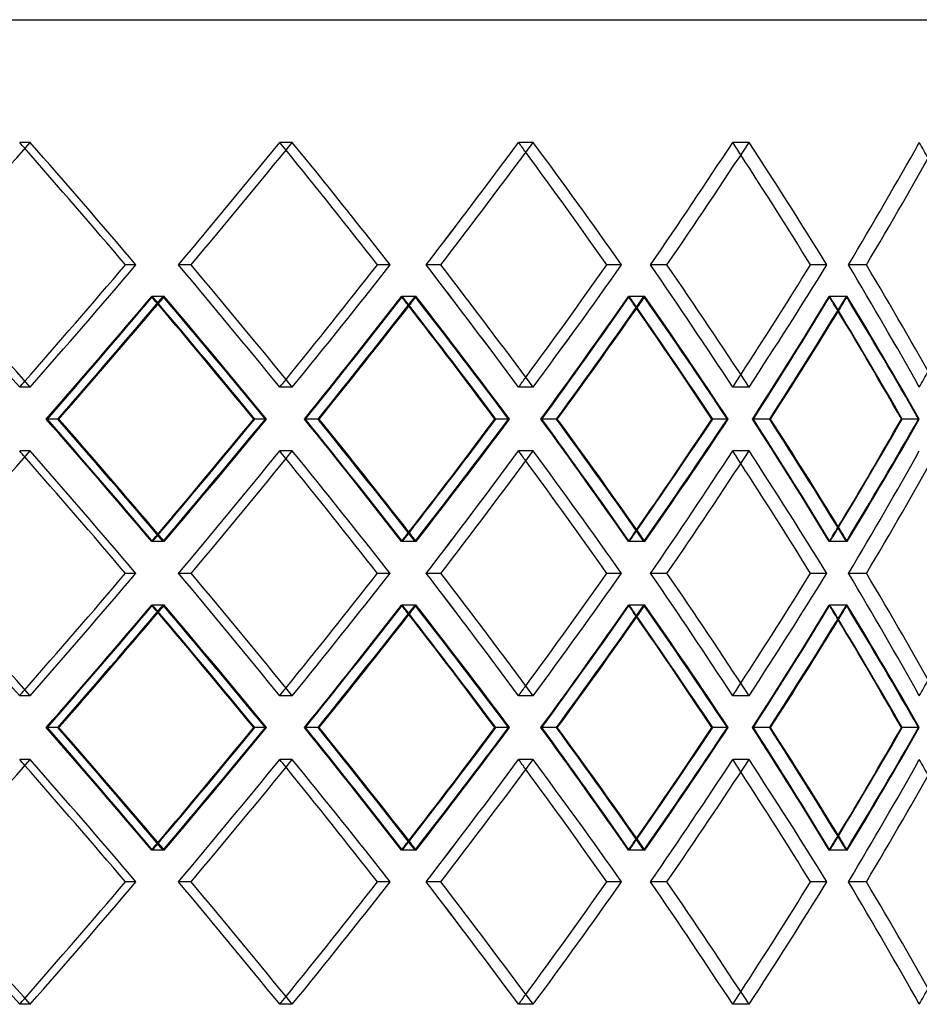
# Model space of a CAD drawing. Header units: millimetres. Extents: x -448 to 448, y -205 to 205.
# Tile 10 of 13: x 145 to 249, y -19 to 95. Entities that reach past the tile are written whole.
import ezdxf

# ---------------------------------------------------------------- set-up
doc = ezdxf.new("R2010")
doc.units = ezdxf.units.MM
doc.layers.add('HIDDEN', color=7, linetype='Continuous')
doc.layers.add('THICK', color=7, linetype='Continuous')

msp = doc.modelspace()

# ---------------------------------------------------------------- linework, layer by layer
at = {"layer": 'HIDDEN'}
for p, q in [((146.04, 80.82), (144.84, 80.82)), ((146.04, 80.82), (144.84, 80.82)), ((176.35, 80.82), (174.89, 80.82)), ((176.35, 80.82), (174.89, 80.82)), ((204.18, 80.82), (202.49, 80.82)), ((204.18, 80.82), (202.49, 80.82)), ((229.15, 80.82), (227.25, 80.82)), ((229.15, 80.82), (227.25, 80.82)), ((158.28, 66.67), (157.07, 66.67)), ((164.66, 66.67), (163.2, 66.67)), ((164.66, 66.67), (163.2, 66.67)), ((187.66, 66.67), (186.2, 66.67)), ((193.52, 66.67), (191.83, 66.67)), ((193.52, 66.67), (191.83, 66.67)), ((214.4, 66.67), (212.71, 66.67)), ((219.66, 66.67), (217.76, 66.67)), ((219.66, 66.67), (217.76, 66.67)), ((238.14, 66.67), (236.24, 66.67)), ((242.71, 66.67), (240.64, 66.67)), ((242.71, 66.67), (240.64, 66.67)), ((161.56, 62.99), (160.1, 62.99)), ((161.41, 62.99), (160.2, 62.99)), ((190.67, 62.99), (188.98, 62.99)), ((190.53, 62.99), (189.07, 62.99)), ((217.11, 62.99), (215.21, 62.99)), ((216.99, 62.99), (215.29, 62.99)), ((240.5, 62.99), (238.42, 62.99)), ((240.39, 62.99), (238.49, 62.99)), ((146.04, 52.51), (144.84, 52.51)), ((146.04, 52.51), (144.84, 52.51)), ((176.35, 52.51), (174.89, 52.51)), ((176.35, 52.51), (174.89, 52.51)), ((204.18, 52.51), (202.49, 52.51)), ((204.18, 52.51), (202.49, 52.51)), ((229.15, 52.51), (227.25, 52.51)), ((229.15, 52.51), (227.25, 52.51)), ((149.26, 48.83), (147.91, 48.83)), ((149.26, 48.83), (148.05, 48.83)), ((173.35, 48.83), (171.89, 48.83)), ((179.33, 48.83), (177.74, 48.83)), ((179.33, 48.83), (177.87, 48.83)), ((201.45, 48.83), (199.76, 48.83)), ((206.88, 48.83), (205.08, 48.83)), ((206.88, 48.83), (205.2, 48.83)), ((226.73, 48.83), (224.83, 48.83)), ((231.53, 48.83), (229.53, 48.83)), ((231.53, 48.83), (229.64, 48.83)), ((248.82, 48.83), (246.75, 48.83)), ((146.04, 45.15), (144.84, 45.15)), ((146.04, 45.15), (144.84, 45.15)), ((176.35, 45.15), (174.89, 45.15)), ((176.35, 45.15), (174.89, 45.15)), ((204.18, 45.15), (202.49, 45.15)), ((204.18, 45.15), (202.49, 45.15)), ((229.15, 45.15), (227.25, 45.15)), ((229.15, 45.15), (227.25, 45.15)), ((161.56, 34.68), (160.1, 34.68)), ((161.41, 34.68), (160.2, 34.68)), ((190.67, 34.68), (188.98, 34.68)), ((190.53, 34.68), (189.07, 34.68)), ((217.11, 34.68), (215.21, 34.68)), ((216.99, 34.68), (215.29, 34.68)), ((240.5, 34.68), (238.42, 34.68)), ((240.39, 34.68), (238.49, 34.68)), ((158.28, 31), (157.07, 31)), ((164.66, 31), (163.2, 31)), ((164.66, 31), (163.2, 31)), ((187.66, 31), (186.2, 31)), ((193.52, 31), (191.83, 31)), ((193.52, 31), (191.83, 31)), ((214.4, 31), (212.71, 31)), ((219.66, 31), (217.76, 31)), ((219.66, 31), (217.76, 31)), ((238.14, 31), (236.24, 31)), ((242.71, 31), (240.64, 31)), ((242.71, 31), (240.64, 31)), ((161.56, 27.32), (160.1, 27.32)), ((161.41, 27.32), (160.2, 27.32)), ((190.67, 27.32), (188.98, 27.32)), ((190.53, 27.32), (189.07, 27.32)), ((217.11, 27.32), (215.21, 27.32)), ((216.99, 27.32), (215.29, 27.32)), ((240.5, 27.32), (238.42, 27.32)), ((240.39, 27.32), (238.49, 27.32)), ((146.04, 16.85), (144.84, 16.85)), ((146.04, 16.85), (144.84, 16.85)), ((176.35, 16.85), (174.89, 16.85)), ((176.35, 16.85), (174.89, 16.85)), ((204.18, 16.85), (202.49, 16.85)), ((204.18, 16.85), (202.49, 16.85)), ((229.15, 16.85), (227.25, 16.85)), ((229.15, 16.85), (227.25, 16.85)), ((149.26, 13.17), (147.91, 13.17)), ((149.26, 13.17), (148.05, 13.17)), ((173.35, 13.17), (171.89, 13.17)), ((179.33, 13.17), (177.74, 13.17)), ((179.33, 13.17), (177.87, 13.17)), ((201.45, 13.17), (199.76, 13.17)), ((206.88, 13.17), (205.08, 13.17)), ((206.88, 13.17), (205.2, 13.17)), ((226.73, 13.17), (224.83, 13.17)), ((231.53, 13.17), (229.53, 13.17)), ((231.53, 13.17), (229.64, 13.17)), ((248.82, 13.17), (246.75, 13.17)), ((146.04, 9.49), (144.84, 9.49)), ((146.04, 9.49), (144.84, 9.49)), ((176.35, 9.49), (174.89, 9.49)), ((176.35, 9.49), (174.89, 9.49)), ((204.18, 9.49), (202.49, 9.49)), ((204.18, 9.49), (202.49, 9.49)), ((229.15, 9.49), (227.25, 9.49)), ((229.15, 9.49), (227.25, 9.49)), ((161.56, -0.99), (160.1, -0.99)), ((161.41, -0.99), (160.2, -0.99)), ((190.67, -0.99), (188.98, -0.99)), ((190.53, -0.99), (189.07, -0.99)), ((217.11, -0.99), (215.21, -0.99)), ((216.99, -0.99), (215.29, -0.99)), ((240.5, -0.99), (238.42, -0.99)), ((240.39, -0.99), (238.49, -0.99)), ((158.28, -4.67), (157.07, -4.67)), ((164.66, -4.67), (163.2, -4.67)), ((164.66, -4.67), (163.2, -4.67)), ((187.66, -4.67), (186.2, -4.67)), ((193.52, -4.67), (191.83, -4.67)), ((193.52, -4.67), (191.83, -4.67)), ((214.4, -4.67), (212.71, -4.67)), ((219.66, -4.67), (217.76, -4.67)), ((219.66, -4.67), (217.76, -4.67)), ((238.14, -4.67), (236.24, -4.67)), ((242.71, -4.67), (240.64, -4.67)), ((242.71, -4.67), (240.64, -4.67)), ((146.04, -18.82), (144.84, -18.82)), ((146.04, -18.82), (144.84, -18.82)), ((176.35, -18.82), (174.89, -18.82)), ((176.35, -18.82), (174.89, -18.82)), ((204.18, -18.82), (202.49, -18.82)), ((204.18, -18.82), (202.49, -18.82)), ((229.15, -18.82), (227.25, -18.82)), ((229.15, -18.82), (227.25, -18.82))]:
    msp.add_line(p, q, dxfattribs=at)
for centre, major_axis, ratio, start_param, end_param in [((0, 80.82), (290.53, -290.53), 0.257388, 1.316579, 1.318876), ((0, 80.82), (-292.95, 292.95), 0.257388, -1.869519, -1.822716), ((0, 80.82), (-285.59, -285.59), 0.321646, 1.834799, 1.881992), ((0, 80.82), (285.59, 285.59), 0.321646, -1.306794, -1.259601), ((0, 80.82), (285.59, -285.59), 0.321646, 1.256611, 1.259601), ((0, 80.82), (-287.97, 287.97), 0.321646, -1.928794, -1.881992), ((0, 80.82), (-279.65, -279.65), 0.388405, 1.894074, 1.941267), ((0, 80.82), (279.65, 279.65), 0.388405, -1.247518, -1.200325), ((0, 80.82), (279.65, -279.65), 0.388405, 1.196514, 1.200325), ((0, 80.82), (-281.98, 281.98), 0.388405, -1.98807, -1.941267), ((0, 80.82), (-272.72, -272.72), 0.458314, 1.95335, 2.000542), ((0, 80.82), (272.72, 272.72), 0.458314, -1.188243, -1.14105), ((0, 80.82), (272.72, -272.72), 0.458314, 1.136215, 1.14105), ((0, 80.82), (-274.99, 274.99), 0.458314, -2.047345, -2.000542), ((0, 80.82), (-264.84, -264.84), 0.532132, 2.012625, 2.059818), ((0, 80.82), (264.84, 264.84), 0.532132, -1.128968, -1.081775), ((0, 80.82), (264.84, -264.84), 0.532132, 1.075589, 1.081775), ((0, 52.51), (-290.53, 290.53), 0.257388, -1.822716, -1.775524), ((0, 52.51), (290.53, -290.53), 0.257388, 1.318876, 1.366069), ((0, 52.51), (-292.95, -292.95), 0.257388, 1.822716, 1.869519), ((0, 52.51), (-285.59, 285.59), 0.321646, -1.881992, -1.834799), ((0, 52.51), (285.59, -285.59), 0.321646, 1.259601, 1.306794), ((0, 52.51), (-287.97, -287.97), 0.321646, 1.881992, 1.928794), ((0, 52.51), (-279.65, 279.65), 0.388405, -1.941267, -1.894074), ((0, 52.51), (279.65, -279.65), 0.388405, 1.200325, 1.247518), ((0, 52.51), (-281.98, -281.98), 0.388405, 1.941267, 1.98807), ((0, 52.51), (-272.72, 272.72), 0.458314, -2.000542, -1.95335), ((0, 52.51), (272.72, -272.72), 0.458314, 1.14105, 1.188243), ((0, 52.51), (-274.99, -274.99), 0.458314, 2.000542, 2.047345), ((0, 52.51), (-264.84, 264.84), 0.532132, -2.059818, -2.012625), ((0, 52.51), (264.84, -264.84), 0.532132, 1.081775, 1.128968), ((0, 80.82), (-285.59, -285.59), 0.321646, 1.775169, 1.822512), ((0, 45.15), (290.53, 290.53), 0.257388, -1.306607, -1.259397), ((0, 45.15), (-285.59, 285.59), 0.321646, -1.825099, -1.822512), ((0, 80.82), (290.53, -290.53), 0.257388, 1.257013, 1.259397), ((0, 80.82), (-287.97, -287.97), 0.321646, 1.82015, 1.823004), ((0, 45.15), (-287.97, 287.97), 0.321646, -1.869824, -1.823004), ((0, 80.82), (-279.65, -279.65), 0.388405, 1.834444, 1.881788), ((0, 45.15), (285.59, 285.59), 0.321646, -1.247331, -1.200121), ((0, 45.15), (-279.65, 279.65), 0.388405, -1.885125, -1.881788), ((0, 80.82), (285.59, -285.59), 0.321646, 1.196987, 1.200121), ((0, 80.82), (-281.98, -281.98), 0.388405, 1.878681, 1.88228), ((0, 45.15), (-281.98, 281.98), 0.388405, -1.929099, -1.88228), ((0, 80.82), (-272.72, -272.72), 0.458314, 1.89372, 1.941063), ((0, 45.15), (279.65, 279.65), 0.388405, -1.188056, -1.140846), ((0, 45.15), (-272.72, 272.72), 0.458314, -1.945311, -1.941063), ((0, 80.82), (279.65, -279.65), 0.388405, 1.136801, 1.140846), ((0, 80.82), (-274.99, -274.99), 0.458314, 1.937053, 1.941555), ((0, 45.15), (-274.99, 274.99), 0.458314, -1.988375, -1.941555), ((0, 80.82), (-264.84, -264.84), 0.532132, 1.952995, 2.000338), ((0, 45.15), (272.72, 272.72), 0.458314, -1.128781, -1.081571), ((0, 45.15), (-264.84, 264.84), 0.532132, -2.005752, -2.000338), ((0, 80.82), (272.72, -272.72), 0.458314, 1.076359, 1.081571), ((0, 80.82), (-267.04, -267.04), 0.532132, 1.995171, 2.00083), ((0, 45.15), (-267.04, 267.04), 0.532132, -2.04765, -2.00083), ((0, 52.51), (279.65, 279.65), 0.388405, -1.200325, -1.196514), ((0, 52.51), (272.72, 272.72), 0.458314, -1.14105, -1.136215), ((0, 52.51), (264.84, 264.84), 0.532132, -1.081775, -1.075589), ((0, 52.51), (290.53, 290.53), 0.257388, -1.318876, -1.316579), ((0, 52.51), (285.59, 285.59), 0.321646, -1.259601, -1.256611), ((0, 16.85), (-285.59, 285.59), 0.321646, -1.822512, -1.775169), ((0, 52.51), (290.53, -290.53), 0.257388, 1.259397, 1.306607), ((0, 52.51), (-287.97, -287.97), 0.321646, 1.823004, 1.869824), ((0, 16.85), (-279.65, 279.65), 0.388405, -1.881788, -1.834444), ((0, 52.51), (285.59, -285.59), 0.321646, 1.200121, 1.247331), ((0, 52.51), (-281.98, -281.98), 0.388405, 1.88228, 1.929099), ((0, 16.85), (-272.72, 272.72), 0.458314, -1.941063, -1.89372), ((0, 52.51), (279.65, -279.65), 0.388405, 1.140846, 1.188056), ((0, 52.51), (-274.99, -274.99), 0.458314, 1.941555, 1.988375), ((0, 16.85), (-264.84, 264.84), 0.532132, -2.000338, -1.952995), ((0, 52.51), (272.72, -272.72), 0.458314, 1.081571, 1.128781), ((0, 52.51), (-267.04, -267.04), 0.532132, 2.00083, 2.04765), ((0, 45.15), (290.53, -290.53), 0.257388, 1.316579, 1.318876), ((0, 45.15), (-292.95, 292.95), 0.257388, -1.869519, -1.822716), ((0, 45.15), (-285.59, -285.59), 0.321646, 1.834799, 1.881992), ((0, 45.15), (285.59, 285.59), 0.321646, -1.306794, -1.259601), ((0, 45.15), (285.59, -285.59), 0.321646, 1.256611, 1.259601), ((0, 45.15), (-287.97, 287.97), 0.321646, -1.928794, -1.881992), ((0, 45.15), (-279.65, -279.65), 0.388405, 1.894074, 1.941267), ((0, 45.15), (279.65, 279.65), 0.388405, -1.247518, -1.200325), ((0, 45.15), (279.65, -279.65), 0.388405, 1.196514, 1.200325), ((0, 45.15), (-281.98, 281.98), 0.388405, -1.98807, -1.941267), ((0, 45.15), (-272.72, -272.72), 0.458314, 1.95335, 2.000542), ((0, 45.15), (272.72, 272.72), 0.458314, -1.188243, -1.14105), ((0, 45.15), (272.72, -272.72), 0.458314, 1.136215, 1.14105), ((0, 45.15), (-274.99, 274.99), 0.458314, -2.047345, -2.000542), ((0, 45.15), (-264.84, -264.84), 0.532132, 2.012625, 2.059818), ((0, 45.15), (264.84, 264.84), 0.532132, -1.128968, -1.081775), ((0, 52.51), (-285.59, -285.59), 0.321646, 1.822512, 1.825099), ((0, 16.85), (290.53, 290.53), 0.257388, -1.259397, -1.257013), ((0, 16.85), (-287.97, 287.97), 0.321646, -1.823004, -1.82015), ((0, 52.51), (-279.65, -279.65), 0.388405, 1.881788, 1.885125), ((0, 16.85), (285.59, 285.59), 0.321646, -1.200121, -1.196987), ((0, 16.85), (-281.98, 281.98), 0.388405, -1.88228, -1.878681), ((0, 52.51), (-272.72, -272.72), 0.458314, 1.941063, 1.945311), ((0, 16.85), (279.65, 279.65), 0.388405, -1.140846, -1.136801), ((0, 16.85), (-274.99, 274.99), 0.458314, -1.941555, -1.937053), ((0, 52.51), (-264.84, -264.84), 0.532132, 2.000338, 2.005752), ((0, 16.85), (272.72, 272.72), 0.458314, -1.081571, -1.076359), ((0, 16.85), (-267.04, 267.04), 0.532132, -2.00083, -1.995171), ((0, 16.85), (-290.53, 290.53), 0.257388, -1.822716, -1.775524), ((0, 16.85), (290.53, -290.53), 0.257388, 1.318876, 1.366069), ((0, 16.85), (-292.95, -292.95), 0.257388, 1.822716, 1.869519), ((0, 16.85), (-285.59, 285.59), 0.321646, -1.881992, -1.834799), ((0, 16.85), (285.59, -285.59), 0.321646, 1.259601, 1.306794), ((0, 16.85), (-287.97, -287.97), 0.321646, 1.881992, 1.928794), ((0, 16.85), (-279.65, 279.65), 0.388405, -1.941267, -1.894074), ((0, 16.85), (279.65, -279.65), 0.388405, 1.200325, 1.247518), ((0, 16.85), (-281.98, -281.98), 0.388405, 1.941267, 1.98807), ((0, 16.85), (-272.72, 272.72), 0.458314, -2.000542, -1.95335), ((0, 16.85), (272.72, -272.72), 0.458314, 1.14105, 1.188243), ((0, 16.85), (-274.99, -274.99), 0.458314, 2.000542, 2.047345), ((0, 16.85), (-264.84, 264.84), 0.532132, -2.059818, -2.012625), ((0, 16.85), (264.84, -264.84), 0.532132, 1.081775, 1.128968), ((0, 45.15), (-285.59, -285.59), 0.321646, 1.775169, 1.822512), ((0, 9.49), (290.53, 290.53), 0.257388, -1.306607, -1.259397), ((0, 9.49), (-285.59, 285.59), 0.321646, -1.825099, -1.822512), ((0, 45.15), (290.53, -290.53), 0.257388, 1.257013, 1.259397), ((0, 45.15), (-287.97, -287.97), 0.321646, 1.82015, 1.823004), ((0, 9.49), (-287.97, 287.97), 0.321646, -1.869824, -1.823004), ((0, 45.15), (-279.65, -279.65), 0.388405, 1.834444, 1.881788), ((0, 9.49), (285.59, 285.59), 0.321646, -1.247331, -1.200121), ((0, 9.49), (-279.65, 279.65), 0.388405, -1.885125, -1.881788), ((0, 45.15), (285.59, -285.59), 0.321646, 1.196987, 1.200121), ((0, 45.15), (-281.98, -281.98), 0.388405, 1.878681, 1.88228), ((0, 9.49), (-281.98, 281.98), 0.388405, -1.929099, -1.88228), ((0, 45.15), (-272.72, -272.72), 0.458314, 1.89372, 1.941063), ((0, 9.49), (279.65, 279.65), 0.388405, -1.188056, -1.140846), ((0, 9.49), (-272.72, 272.72), 0.458314, -1.945311, -1.941063), ((0, 45.15), (279.65, -279.65), 0.388405, 1.136801, 1.140846), ((0, 45.15), (-274.99, -274.99), 0.458314, 1.937053, 1.941555), ((0, 9.49), (-274.99, 274.99), 0.458314, -1.988375, -1.941555), ((0, 45.15), (-264.84, -264.84), 0.532132, 1.952995, 2.000338), ((0, 9.49), (272.72, 272.72), 0.458314, -1.128781, -1.081571), ((0, 9.49), (-264.84, 264.84), 0.532132, -2.005752, -2.000338), ((0, 45.15), (272.72, -272.72), 0.458314, 1.076359, 1.081571), ((0, 45.15), (-267.04, -267.04), 0.532132, 1.995171, 2.00083), ((0, 9.49), (-267.04, 267.04), 0.532132, -2.04765, -2.00083), ((0, 16.85), (272.72, 272.72), 0.458314, -1.14105, -1.136215), ((0, 16.85), (264.84, 264.84), 0.532132, -1.081775, -1.075589), ((0, 16.85), (290.53, 290.53), 0.257388, -1.318876, -1.316579), ((0, 16.85), (285.59, 285.59), 0.321646, -1.259601, -1.256611), ((0, 16.85), (279.65, 279.65), 0.388405, -1.200325, -1.196514), ((0, -18.82), (-285.59, 285.59), 0.321646, -1.822512, -1.775169), ((0, 16.85), (290.53, -290.53), 0.257388, 1.259397, 1.306607), ((0, 16.85), (-287.97, -287.97), 0.321646, 1.823004, 1.869824), ((0, -18.82), (-279.65, 279.65), 0.388405, -1.881788, -1.834444), ((0, 16.85), (285.59, -285.59), 0.321646, 1.200121, 1.247331), ((0, 16.85), (-281.98, -281.98), 0.388405, 1.88228, 1.929099), ((0, -18.82), (-272.72, 272.72), 0.458314, -1.941063, -1.89372), ((0, 16.85), (279.65, -279.65), 0.388405, 1.140846, 1.188056), ((0, 16.85), (-274.99, -274.99), 0.458314, 1.941555, 1.988375), ((0, -18.82), (-264.84, 264.84), 0.532132, -2.000338, -1.952995), ((0, 16.85), (272.72, -272.72), 0.458314, 1.081571, 1.128781), ((0, 16.85), (-267.04, -267.04), 0.532132, 2.00083, 2.04765), ((0, 9.49), (290.53, -290.53), 0.257388, 1.316579, 1.318876), ((0, 9.49), (-292.95, 292.95), 0.257388, -1.869519, -1.822716), ((0, 9.49), (-285.59, -285.59), 0.321646, 1.834799, 1.881992), ((0, 9.49), (285.59, 285.59), 0.321646, -1.306794, -1.259601), ((0, 9.49), (285.59, -285.59), 0.321646, 1.256611, 1.259601), ((0, 9.49), (-287.97, 287.97), 0.321646, -1.928794, -1.881992), ((0, 9.49), (-279.65, -279.65), 0.388405, 1.894074, 1.941267), ((0, 9.49), (279.65, 279.65), 0.388405, -1.247518, -1.200325), ((0, 9.49), (279.65, -279.65), 0.388405, 1.196514, 1.200325), ((0, 9.49), (-281.98, 281.98), 0.388405, -1.98807, -1.941267), ((0, 9.49), (-272.72, -272.72), 0.458314, 1.95335, 2.000542), ((0, 9.49), (272.72, 272.72), 0.458314, -1.188243, -1.14105), ((0, 9.49), (272.72, -272.72), 0.458314, 1.136215, 1.14105), ((0, 9.49), (-274.99, 274.99), 0.458314, -2.047345, -2.000542), ((0, 9.49), (-264.84, -264.84), 0.532132, 2.012625, 2.059818), ((0, 9.49), (264.84, 264.84), 0.532132, -1.128968, -1.081775), ((0, 9.49), (264.84, -264.84), 0.532132, 1.075589, 1.081775), ((0, 16.85), (-279.65, -279.65), 0.388405, 1.881788, 1.885125), ((0, -18.82), (-281.98, 281.98), 0.388405, -1.88228, -1.878681), ((0, 16.85), (-272.72, -272.72), 0.458314, 1.941063, 1.945311), ((0, -18.82), (279.65, 279.65), 0.388405, -1.140846, -1.136801), ((0, -18.82), (-274.99, 274.99), 0.458314, -1.941555, -1.937053), ((0, 16.85), (-264.84, -264.84), 0.532132, 2.000338, 2.005752), ((0, -18.82), (272.72, 272.72), 0.458314, -1.081571, -1.076359), ((0, -18.82), (-267.04, 267.04), 0.532132, -2.00083, -1.995171), ((0, 16.85), (-285.59, -285.59), 0.321646, 1.822512, 1.825099), ((0, -18.82), (290.53, 290.53), 0.257388, -1.259397, -1.257013), ((0, -18.82), (-287.97, 287.97), 0.321646, -1.823004, -1.82015), ((0, -18.82), (285.59, 285.59), 0.321646, -1.200121, -1.196987), ((0, -18.82), (-290.53, 290.53), 0.257388, -1.822716, -1.775524), ((0, -18.82), (290.53, -290.53), 0.257388, 1.318876, 1.366069), ((0, -18.82), (-292.95, -292.95), 0.257388, 1.822716, 1.869519), ((0, -18.82), (-285.59, 285.59), 0.321646, -1.881992, -1.834799), ((0, -18.82), (285.59, -285.59), 0.321646, 1.259601, 1.306794), ((0, -18.82), (-287.97, -287.97), 0.321646, 1.881992, 1.928794), ((0, -18.82), (-279.65, 279.65), 0.388405, -1.941267, -1.894074), ((0, -18.82), (279.65, -279.65), 0.388405, 1.200325, 1.247518), ((0, -18.82), (-281.98, -281.98), 0.388405, 1.941267, 1.98807), ((0, -18.82), (-272.72, 272.72), 0.458314, -2.000542, -1.95335), ((0, -18.82), (272.72, -272.72), 0.458314, 1.14105, 1.188243), ((0, -18.82), (-274.99, -274.99), 0.458314, 2.000542, 2.047345), ((0, -18.82), (-264.84, 264.84), 0.532132, -2.059818, -2.012625), ((0, -18.82), (264.84, -264.84), 0.532132, 1.081775, 1.128968), ((0, -18.82), (264.84, 264.84), 0.532132, -1.081775, -1.075589), ((0, -18.82), (290.53, 290.53), 0.257388, -1.318876, -1.316579), ((0, -18.82), (285.59, 285.59), 0.321646, -1.259601, -1.256611), ((0, -18.82), (279.65, 279.65), 0.388405, -1.200325, -1.196514), ((0, -18.82), (272.72, 272.72), 0.458314, -1.14105, -1.136215)]:
    msp.add_ellipse(centre, major_axis=major_axis, ratio=ratio, start_param=start_param, end_param=end_param, dxfattribs=at)
at = {"layer": 'THICK'}
for p, q in [((0, 95), (447.5, 95)), ((158.28, 66.67), (157.07, 66.67)), ((187.66, 66.67), (186.2, 66.67)), ((214.4, 66.67), (212.71, 66.67)), ((238.14, 66.67), (236.24, 66.67)), ((149.37, 48.83), (149.26, 48.83)), ((173.24, 48.83), (172.02, 48.83)), ((179.44, 48.83), (179.33, 48.83)), ((201.35, 48.83), (199.89, 48.83)), ((206.98, 48.83), (206.88, 48.83)), ((226.64, 48.83), (224.94, 48.83)), ((231.62, 48.83), (231.53, 48.83)), ((248.74, 48.83), (246.84, 48.83)), ((158.28, 31), (157.07, 31)), ((187.66, 31), (186.2, 31)), ((214.4, 31), (212.71, 31)), ((238.14, 31), (236.24, 31)), ((149.37, 13.17), (149.26, 13.17)), ((173.24, 13.17), (172.02, 13.17)), ((179.44, 13.17), (179.33, 13.17)), ((201.35, 13.17), (199.89, 13.17)), ((206.98, 13.17), (206.88, 13.17)), ((226.64, 13.17), (224.94, 13.17)), ((231.62, 13.17), (231.53, 13.17)), ((248.74, 13.17), (246.84, 13.17)), ((158.28, -4.67), (157.07, -4.67)), ((187.66, -4.67), (186.2, -4.67)), ((214.4, -4.67), (212.71, -4.67)), ((238.14, -4.67), (236.24, -4.67))]:
    msp.add_line(p, q, dxfattribs=at)
for centre, major_axis, ratio, start_param, end_param in [((0, 80.82), (292.95, 292.95), 0.257388, -1.365679, -1.318876), ((0, 80.82), (292.95, -292.95), 0.257388, 1.272074, 1.318876), ((0, 80.82), (287.97, 287.97), 0.321646, -1.306403, -1.259601), ((0, 80.82), (287.97, -287.97), 0.321646, 1.212798, 1.259601), ((0, 80.82), (281.98, 281.98), 0.388405, -1.247128, -1.200325), ((0, 80.82), (281.98, -281.98), 0.388405, 1.153523, 1.200325), ((0, 80.82), (274.99, 274.99), 0.458314, -1.187853, -1.14105), ((0, 80.82), (274.99, -274.99), 0.458314, 1.094248, 1.14105), ((0, 80.82), (267.04, 267.04), 0.532132, -1.128577, -1.081775), ((0, 80.82), (290.53, -290.53), 0.257388, 1.271683, 1.316579), ((0, 80.82), (285.59, -285.59), 0.321646, 1.212408, 1.256611), ((0, 80.82), (279.65, -279.65), 0.388405, 1.153133, 1.196514), ((0, 80.82), (272.72, -272.72), 0.458314, 1.093857, 1.136215), ((0, 52.51), (292.95, -292.95), 0.257388, 1.318876, 1.365679), ((0, 52.51), (290.53, 290.53), 0.257388, -1.316579, -1.271683), ((0, 52.51), (292.95, 292.95), 0.257388, -1.318876, -1.272074), ((0, 52.51), (287.97, -287.97), 0.321646, 1.259601, 1.306403), ((0, 52.51), (285.59, 285.59), 0.321646, -1.256611, -1.212408), ((0, 52.51), (287.97, 287.97), 0.321646, -1.259601, -1.212798), ((0, 52.51), (281.98, -281.98), 0.388405, 1.200325, 1.247128), ((0, 52.51), (279.65, 279.65), 0.388405, -1.196514, -1.153133), ((0, 52.51), (281.98, 281.98), 0.388405, -1.200325, -1.153523), ((0, 52.51), (274.99, -274.99), 0.458314, 1.14105, 1.187853), ((0, 52.51), (272.72, 272.72), 0.458314, -1.136215, -1.093857), ((0, 52.51), (274.99, 274.99), 0.458314, -1.14105, -1.094248), ((0, 52.51), (267.04, -267.04), 0.532132, 1.081775, 1.128577), ((0, 45.15), (292.95, 292.95), 0.257388, -1.306708, -1.259889), ((0, 80.82), (292.95, -292.95), 0.257388, 1.212939, 1.259889), ((0, 45.15), (287.97, 287.97), 0.321646, -1.247433, -1.200613), ((0, 80.82), (287.97, -287.97), 0.321646, 1.153664, 1.200613), ((0, 45.15), (281.98, 281.98), 0.388405, -1.188158, -1.141338), ((0, 80.82), (281.98, -281.98), 0.388405, 1.094389, 1.141338), ((0, 45.15), (274.99, 274.99), 0.458314, -1.128882, -1.082063), ((0, 80.82), (274.99, -274.99), 0.458314, 1.035113, 1.082063), ((0, 80.82), (-287.97, -287.97), 0.321646, 1.776055, 1.82015), ((0, 45.15), (-285.59, 285.59), 0.321646, -1.869722, -1.825099), ((0, 80.82), (290.53, -290.53), 0.257388, 1.212053, 1.257013), ((0, 80.82), (-281.98, -281.98), 0.388405, 1.83533, 1.878681), ((0, 45.15), (-279.65, 279.65), 0.388405, -1.928998, -1.885125), ((0, 80.82), (285.59, -285.59), 0.321646, 1.152778, 1.196987), ((0, 80.82), (-274.99, -274.99), 0.458314, 1.894606, 1.937053), ((0, 45.15), (-272.72, 272.72), 0.458314, -1.988273, -1.945311), ((0, 80.82), (279.65, -279.65), 0.388405, 1.093503, 1.136801), ((0, 80.82), (-267.04, -267.04), 0.532132, 1.953881, 1.995171), ((0, 45.15), (-264.84, 264.84), 0.532132, -2.047548, -2.005752), ((0, 80.82), (272.72, -272.72), 0.458314, 1.034227, 1.076359), ((0, 52.51), (292.95, -292.95), 0.257388, 1.259889, 1.306708), ((0, 16.85), (-287.97, 287.97), 0.321646, -1.82015, -1.776055), ((0, 52.51), (-285.59, -285.59), 0.321646, 1.825099, 1.869722), ((0, 16.85), (290.53, 290.53), 0.257388, -1.257013, -1.212053), ((0, 16.85), (292.95, 292.95), 0.257388, -1.259889, -1.212939), ((0, 52.51), (287.97, -287.97), 0.321646, 1.200613, 1.247433), ((0, 16.85), (-281.98, 281.98), 0.388405, -1.878681, -1.83533), ((0, 52.51), (-279.65, -279.65), 0.388405, 1.885125, 1.928998), ((0, 16.85), (285.59, 285.59), 0.321646, -1.196987, -1.152778), ((0, 16.85), (287.97, 287.97), 0.321646, -1.200613, -1.153664), ((0, 52.51), (281.98, -281.98), 0.388405, 1.141338, 1.188158), ((0, 16.85), (-274.99, 274.99), 0.458314, -1.937053, -1.894606), ((0, 52.51), (-272.72, -272.72), 0.458314, 1.945311, 1.988273), ((0, 16.85), (279.65, 279.65), 0.388405, -1.136801, -1.093503), ((0, 16.85), (281.98, 281.98), 0.388405, -1.141338, -1.094389), ((0, 52.51), (274.99, -274.99), 0.458314, 1.082063, 1.128882), ((0, 16.85), (-267.04, 267.04), 0.532132, -1.995171, -1.953881), ((0, 52.51), (-264.84, -264.84), 0.532132, 2.005752, 2.047548), ((0, 16.85), (272.72, 272.72), 0.458314, -1.076359, -1.034227), ((0, 16.85), (274.99, 274.99), 0.458314, -1.082063, -1.035113), ((0, 45.15), (292.95, 292.95), 0.257388, -1.365679, -1.318876), ((0, 45.15), (290.53, -290.53), 0.257388, 1.271683, 1.316579), ((0, 45.15), (292.95, -292.95), 0.257388, 1.272074, 1.318876), ((0, 45.15), (287.97, 287.97), 0.321646, -1.306403, -1.259601), ((0, 45.15), (287.97, -287.97), 0.321646, 1.212798, 1.259601), ((0, 45.15), (281.98, 281.98), 0.388405, -1.247128, -1.200325), ((0, 45.15), (281.98, -281.98), 0.388405, 1.153523, 1.200325), ((0, 45.15), (274.99, 274.99), 0.458314, -1.187853, -1.14105), ((0, 45.15), (274.99, -274.99), 0.458314, 1.094248, 1.14105), ((0, 45.15), (267.04, 267.04), 0.532132, -1.128577, -1.081775), ((0, 45.15), (285.59, -285.59), 0.321646, 1.212408, 1.256611), ((0, 45.15), (279.65, -279.65), 0.388405, 1.153133, 1.196514), ((0, 45.15), (272.72, -272.72), 0.458314, 1.093857, 1.136215), ((0, 16.85), (292.95, -292.95), 0.257388, 1.318876, 1.365679), ((0, 16.85), (290.53, 290.53), 0.257388, -1.316579, -1.271683), ((0, 16.85), (292.95, 292.95), 0.257388, -1.318876, -1.272074), ((0, 16.85), (287.97, -287.97), 0.321646, 1.259601, 1.306403), ((0, 16.85), (285.59, 285.59), 0.321646, -1.256611, -1.212408), ((0, 16.85), (287.97, 287.97), 0.321646, -1.259601, -1.212798), ((0, 16.85), (281.98, -281.98), 0.388405, 1.200325, 1.247128), ((0, 16.85), (279.65, 279.65), 0.388405, -1.196514, -1.153133), ((0, 16.85), (281.98, 281.98), 0.388405, -1.200325, -1.153523), ((0, 16.85), (274.99, -274.99), 0.458314, 1.14105, 1.187853), ((0, 16.85), (272.72, 272.72), 0.458314, -1.136215, -1.093857), ((0, 16.85), (274.99, 274.99), 0.458314, -1.14105, -1.094248), ((0, 16.85), (267.04, -267.04), 0.532132, 1.081775, 1.128577), ((0, 9.49), (292.95, 292.95), 0.257388, -1.306708, -1.259889), ((0, 45.15), (292.95, -292.95), 0.257388, 1.212939, 1.259889), ((0, 9.49), (287.97, 287.97), 0.321646, -1.247433, -1.200613), ((0, 45.15), (287.97, -287.97), 0.321646, 1.153664, 1.200613), ((0, 9.49), (281.98, 281.98), 0.388405, -1.188158, -1.141338), ((0, 45.15), (281.98, -281.98), 0.388405, 1.094389, 1.141338), ((0, 9.49), (274.99, 274.99), 0.458314, -1.128882, -1.082063), ((0, 45.15), (274.99, -274.99), 0.458314, 1.035113, 1.082063), ((0, 45.15), (-287.97, -287.97), 0.321646, 1.776055, 1.82015), ((0, 9.49), (-285.59, 285.59), 0.321646, -1.869722, -1.825099), ((0, 45.15), (290.53, -290.53), 0.257388, 1.212053, 1.257013), ((0, 45.15), (-281.98, -281.98), 0.388405, 1.83533, 1.878681), ((0, 9.49), (-279.65, 279.65), 0.388405, -1.928998, -1.885125), ((0, 45.15), (285.59, -285.59), 0.321646, 1.152778, 1.196987), ((0, 45.15), (-274.99, -274.99), 0.458314, 1.894606, 1.937053), ((0, 9.49), (-272.72, 272.72), 0.458314, -1.988273, -1.945311), ((0, 45.15), (279.65, -279.65), 0.388405, 1.093503, 1.136801), ((0, 45.15), (-267.04, -267.04), 0.532132, 1.953881, 1.995171), ((0, 9.49), (-264.84, 264.84), 0.532132, -2.047548, -2.005752), ((0, 45.15), (272.72, -272.72), 0.458314, 1.034227, 1.076359), ((0, 16.85), (292.95, -292.95), 0.257388, 1.259889, 1.306708), ((0, -18.82), (-287.97, 287.97), 0.321646, -1.82015, -1.776055), ((0, 16.85), (-285.59, -285.59), 0.321646, 1.825099, 1.869722), ((0, -18.82), (290.53, 290.53), 0.257388, -1.257013, -1.212053), ((0, -18.82), (292.95, 292.95), 0.257388, -1.259889, -1.212939), ((0, 16.85), (287.97, -287.97), 0.321646, 1.200613, 1.247433), ((0, -18.82), (-281.98, 281.98), 0.388405, -1.878681, -1.83533), ((0, 16.85), (-279.65, -279.65), 0.388405, 1.885125, 1.928998), ((0, -18.82), (285.59, 285.59), 0.321646, -1.196987, -1.152778), ((0, -18.82), (287.97, 287.97), 0.321646, -1.200613, -1.153664), ((0, 16.85), (281.98, -281.98), 0.388405, 1.141338, 1.188158), ((0, -18.82), (-274.99, 274.99), 0.458314, -1.937053, -1.894606), ((0, 16.85), (-272.72, -272.72), 0.458314, 1.945311, 1.988273), ((0, -18.82), (279.65, 279.65), 0.388405, -1.136801, -1.093503), ((0, -18.82), (281.98, 281.98), 0.388405, -1.141338, -1.094389), ((0, 16.85), (274.99, -274.99), 0.458314, 1.082063, 1.128882), ((0, -18.82), (-267.04, 267.04), 0.532132, -1.995171, -1.953881), ((0, 16.85), (-264.84, -264.84), 0.532132, 2.005752, 2.047548), ((0, -18.82), (272.72, 272.72), 0.458314, -1.076359, -1.034227), ((0, -18.82), (274.99, 274.99), 0.458314, -1.082063, -1.035113), ((0, 9.49), (292.95, 292.95), 0.257388, -1.365679, -1.318876), ((0, 9.49), (292.95, -292.95), 0.257388, 1.272074, 1.318876), ((0, 9.49), (287.97, 287.97), 0.321646, -1.306403, -1.259601), ((0, 9.49), (287.97, -287.97), 0.321646, 1.212798, 1.259601), ((0, 9.49), (281.98, 281.98), 0.388405, -1.247128, -1.200325), ((0, 9.49), (281.98, -281.98), 0.388405, 1.153523, 1.200325), ((0, 9.49), (274.99, 274.99), 0.458314, -1.187853, -1.14105), ((0, 9.49), (274.99, -274.99), 0.458314, 1.094248, 1.14105), ((0, 9.49), (267.04, 267.04), 0.532132, -1.128577, -1.081775), ((0, 9.49), (290.53, -290.53), 0.257388, 1.271683, 1.316579), ((0, 9.49), (285.59, -285.59), 0.321646, 1.212408, 1.256611), ((0, 9.49), (279.65, -279.65), 0.388405, 1.153133, 1.196514), ((0, 9.49), (272.72, -272.72), 0.458314, 1.093857, 1.136215), ((0, -18.82), (292.95, -292.95), 0.257388, 1.318876, 1.365679), ((0, -18.82), (290.53, 290.53), 0.257388, -1.316579, -1.271683), ((0, -18.82), (292.95, 292.95), 0.257388, -1.318876, -1.272074), ((0, -18.82), (287.97, -287.97), 0.321646, 1.259601, 1.306403), ((0, -18.82), (285.59, 285.59), 0.321646, -1.256611, -1.212408), ((0, -18.82), (287.97, 287.97), 0.321646, -1.259601, -1.212798), ((0, -18.82), (281.98, -281.98), 0.388405, 1.200325, 1.247128), ((0, -18.82), (279.65, 279.65), 0.388405, -1.196514, -1.153133), ((0, -18.82), (281.98, 281.98), 0.388405, -1.200325, -1.153523), ((0, -18.82), (274.99, -274.99), 0.458314, 1.14105, 1.187853), ((0, -18.82), (272.72, 272.72), 0.458314, -1.136215, -1.093857), ((0, -18.82), (274.99, 274.99), 0.458314, -1.14105, -1.094248), ((0, -18.82), (267.04, -267.04), 0.532132, 1.081775, 1.128577)]:
    msp.add_ellipse(centre, major_axis=major_axis, ratio=ratio, start_param=start_param, end_param=end_param, dxfattribs=at)

doc.saveas('drawing.dxf')
